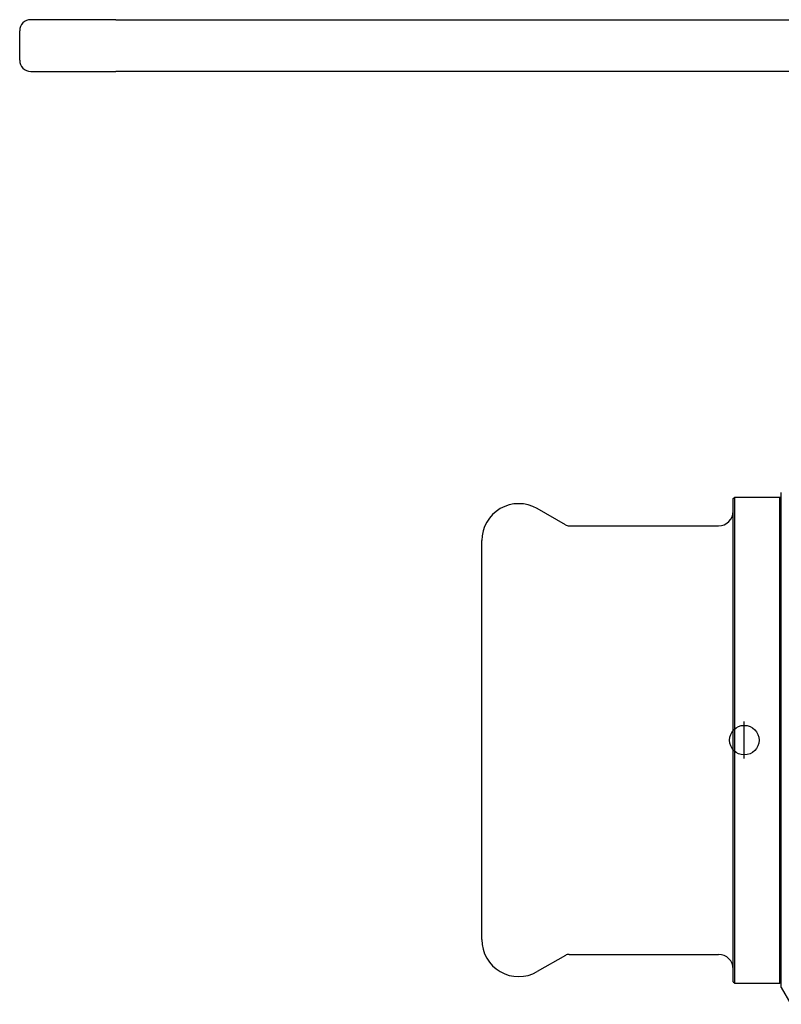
# Model space of a CAD drawing. Header units: millimetres. Extents: x 57 to 3742, y -12 to 416.
# Tile 1 of 10: x 133 to 236, y 144 to 277. Entities that reach past the tile are written whole.
import ezdxf

# ---------------------------------------------------------------- set-up
doc = ezdxf.new("R2010")
doc.units = ezdxf.units.MM
doc.layers.add('DETAIL', color=2, linetype='Continuous')
doc.layers.add('ORIGIN', color=6, linetype='Continuous')

msp = doc.modelspace()

# ---------------------------------------------------------------- linework, layer by layer
at = {"layer": 'DETAIL'}
for p, q in [((145.98, 277.26), (134.48, 277.26)), ((145.98, 277.26), (248.49, 277.26)), ((132.98, 271.76), (132.98, 275.76)), ((134.48, 270.26), (145.98, 270.26)), ((248.49, 270.26), (145.98, 270.26)), ((235.98, 210.71), (235.98, 213.26)), ((229.48, 212.46), (229.68, 212.66)), ((229.48, 147.06), (229.48, 212.46)), ((229.68, 146.86), (229.68, 212.66)), ((229.68, 212.66), (235.78, 212.66)), ((235.78, 146.86), (235.78, 212.66)), ((235.98, 212.46), (235.78, 212.66)), ((206.79, 208.89), (202.98, 211.09)), ((235.98, 192.58), (235.98, 210.71)), ((207.29, 208.76), (227.48, 208.76)), ((195.48, 152.76), (195.48, 206.76)), ((235.98, 166.94), (235.98, 192.58)), ((235.98, 148.81), (235.98, 166.94)), ((206.79, 150.62), (202.98, 148.43)), ((207.29, 150.76), (227.48, 150.76)), ((235.98, 146.26), (235.98, 148.81)), ((229.48, 147.06), (229.68, 146.86)), ((229.68, 146.86), (235.78, 146.86)), ((235.98, 147.06), (235.78, 146.86)), ((235.98, 146.26), (237.28, 144.01))]:
    msp.add_line(p, q, dxfattribs=at)
for centre, radius, start, end in [((134.48, 275.76), 1.5, 90, 180), ((134.48, 271.76), 1.5, 180, 270), ((200.48, 206.76), 5, 60, 180), ((227.48, 210.76), 2, 270, 0), ((207.29, 209.76), 1, 240, 270), ((200.48, 152.76), 5, 180, 300), ((207.29, 149.76), 1, 90, 120), ((227.48, 148.76), 2, 0, 90)]:
    msp.add_arc(centre, radius, start, end, dxfattribs=at)
at = {"layer": 'ORIGIN'}
msp.add_line((230.98, 177.26), (230.98, 182.26), dxfattribs=at)
msp.add_circle((230.98, 179.76), 2, dxfattribs=at)

doc.saveas('drawing.dxf')
